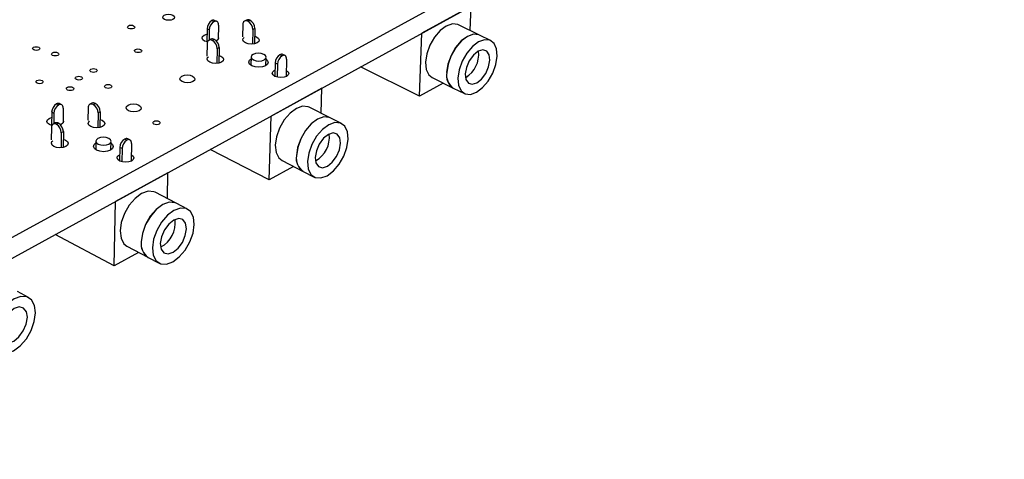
# Model space of a CAD drawing. Extents: x 66 to 205, y 69 to 140.
# Tile 8 of 13: x 146 to 205, y 69 to 96. Entities that reach past the tile are written whole.
import ezdxf

# ---------------------------------------------------------------- set-up
doc = ezdxf.new("R2010")
doc.units = 0
doc.layers.get('0').update_dxf_attribs({"linetype": 'CONTINUOUS'})

msp = doc.modelspace()

# ---------------------------------------------------------------- linework, layer by layer
at = {"color": 7, "linetype": 'CONTINUOUS'}
for p, q in [((204.697, 115.403), (123.161, 70.759)), ((204.609, 114.235), (123.18, 69.479)), ((172.701, 96.696), (169.746, 95.072)), ((172.641, 95.235), (172.701, 96.696)), ((157.267, 95.767), (157.136, 95.832)), ((157.44, 95.782), (157.309, 95.848)), ((159.227, 95.869), (159.105, 95.803)), ((159.306, 95.793), (159.428, 95.858)), ((156.853, 95.339), (156.835, 94.558)), ((156.984, 95.274), (156.853, 95.339)), ((156.984, 95.274), (156.97, 94.653)), ((157.534, 95.569), (157.513, 94.697)), ((159.001, 95.596), (158.982, 94.861)), ((159.593, 95.3), (159.57, 94.416)), ((159.715, 95.366), (159.593, 95.3)), ((159.715, 95.366), (159.69, 94.432)), ((173.195, 94.965), (171.933, 95.582)), ((157.087, 94.717), (156.965, 94.651)), ((157.288, 94.706), (157.165, 94.64)), ((169.604, 91.287), (169.746, 95.072)), ((169.746, 95.072), (169.745, 95.073)), ((173.867, 94.635), (173.201, 94.961)), ((156.861, 94.443), (156.844, 93.707)), ((157.453, 94.145), (157.432, 93.258)), ((157.576, 94.211), (157.453, 94.145)), ((157.576, 94.211), (157.553, 93.275)), ((159.497, 93.651), (159.484, 93.149)), ((160.383, 93.125), (160.397, 93.626)), ((161.36, 93.718), (161.227, 93.785)), ((161.532, 93.735), (161.399, 93.801)), ((161.625, 93.521), (161.595, 92.467)), ((160.898, 92.85), (160.93, 92.866)), ((160.942, 93.288), (160.92, 92.487)), ((161.075, 93.222), (160.942, 93.288)), ((161.075, 93.222), (161.053, 92.437)), ((169.604, 91.287), (166.064, 93.049)), ((170.367, 92.407), (171.625, 91.783)), ((163.744, 91.773), (160.695, 90.098)), ((163.697, 90.268), (163.744, 91.773)), ((163.743, 91.774), (163.744, 91.773)), ((171.029, 92.079), (169.604, 91.287)), ((171.632, 91.78), (172.297, 91.45)), ((147.947, 90.764), (147.816, 90.832)), ((148.13, 90.78), (147.999, 90.848)), ((148.227, 90.568), (148.215, 89.693)), ((149.718, 90.596), (149.706, 89.853)), ((149.945, 90.872), (149.819, 90.804)), ((150.019, 90.792), (150.145, 90.859)), ((164.241, 89.994), (162.977, 90.631)), ((147.376, 89.962), (147.524, 90.016)), ((147.528, 90.331), (147.518, 89.54)), ((147.659, 90.263), (147.528, 90.331)), ((147.659, 90.263), (147.651, 89.636)), ((150.31, 90.29), (150.296, 89.394)), ((150.436, 90.358), (150.31, 90.29)), ((150.436, 90.358), (150.421, 89.413)), ((160.59, 86.274), (160.695, 90.098)), ((160.695, 90.098), (160.695, 90.098)), ((164.915, 89.654), (164.247, 89.99)), ((147.509, 89.406), (147.499, 88.662)), ((147.737, 89.683), (147.61, 89.614)), ((147.936, 89.67), (147.81, 89.602)), ((148.101, 89.099), (148.089, 88.2)), ((148.228, 89.167), (148.101, 89.099)), ((148.228, 89.167), (148.215, 88.218)), ((152.044, 88.65), (151.911, 88.719)), ((152.226, 88.667), (152.093, 88.735)), ((150.181, 88.593), (150.172, 88.082)), ((151.086, 88.066), (151.094, 88.577)), ((151.621, 88.214), (151.606, 87.402)), ((151.753, 88.145), (151.621, 88.214)), ((151.753, 88.145), (151.74, 87.35)), ((152.321, 88.454), (152.302, 87.388)), ((160.59, 86.274), (157.045, 88.092)), ((151.593, 87.778), (151.613, 87.788)), ((162.032, 87.075), (160.59, 86.274)), ((161.351, 87.423), (162.612, 86.779)), ((154.501, 86.693), (151.354, 84.964)), ((154.469, 85.14), (154.501, 86.693)), ((154.501, 86.694), (154.501, 86.693)), ((162.619, 86.776), (163.284, 86.436)), ((155.002, 84.863), (153.737, 85.521)), ((151.288, 81.101), (151.354, 84.964)), ((151.354, 84.964), (151.354, 84.964)), ((155.677, 84.512), (155.009, 84.859)), ((151.288, 81.101), (147.74, 82.978)), ((152.046, 82.28), (153.308, 81.616)), ((152.746, 81.912), (151.288, 81.101)), ((153.315, 81.612), (153.981, 81.262)), ((146.139, 79.203), (145.471, 79.561))]:
    msp.add_line(p, q, dxfattribs=at)
for points in [[(154.288, 96.17), (154.401, 96.21), (154.536, 96.224), (154.674, 96.21), (154.792, 96.17), (154.872, 96.11), (154.904, 96.039), (154.881, 95.969), (154.807, 95.909), (154.694, 95.869), (154.558, 95.855), (154.421, 95.869), (154.303, 95.909), (154.222, 95.969), (154.191, 96.039), (154.214, 96.11), (154.288, 96.17)], [(157.534, 95.569), (157.531, 95.634), (157.516, 95.69), (157.492, 95.736), (157.46, 95.77), (157.419, 95.79), (157.372, 95.797), (157.321, 95.789), (157.267, 95.767)], [(152.134, 95.525), (152.203, 95.55), (152.286, 95.558), (152.369, 95.55), (152.441, 95.525), (152.49, 95.489), (152.509, 95.446), (152.494, 95.403), (152.449, 95.366), (152.38, 95.342), (152.297, 95.333), (152.214, 95.342), (152.142, 95.366), (152.093, 95.403), (152.075, 95.446), (152.089, 95.489), (152.134, 95.525)], [(171.933, 95.582), (171.894, 95.599), (171.574, 95.633), (171.212, 95.507), (170.844, 95.232), (170.506, 94.835), (170.231, 94.355), (170.047, 93.839), (169.971, 93.339), (170.011, 92.904), (170.164, 92.576), (170.367, 92.407)], [(156.88, 94.547), (156.873, 94.549), (156.709, 94.604), (156.597, 94.687), (156.553, 94.785), (156.584, 94.883), (156.686, 94.966)], [(156.686, 94.966), (156.842, 95.021), (156.846, 95.022)], [(157.517, 94.85), (157.538, 94.785), (157.507, 94.687), (157.415, 94.609)], [(159.702, 94.896), (159.824, 94.851), (159.937, 94.768), (159.982, 94.67), (159.952, 94.572), (159.852, 94.489), (159.696, 94.433), (159.509, 94.414), (159.319, 94.433), (159.155, 94.489), (159.042, 94.572), (158.998, 94.67), (159.028, 94.768), (159.074, 94.815)], [(173.195, 94.965), (173.156, 94.982), (172.837, 95.015), (172.475, 94.888), (172.107, 94.612), (171.768, 94.214), (171.493, 93.733), (171.308, 93.217), (171.232, 92.716)], [(173.201, 94.961), (173.163, 94.978), (172.843, 95.012), (172.482, 94.885), (172.113, 94.609), (171.775, 94.211), (171.5, 93.73), (171.315, 93.213), (171.239, 92.713)], [(171.904, 92.384), (171.943, 91.947), (172.094, 91.619), (172.342, 91.43), (172.662, 91.399), (173.023, 91.529), (173.39, 91.806), (173.726, 92.203), (174, 92.682), (174.185, 93.196), (174.262, 93.696), (174.225, 94.131), (174.075, 94.461), (173.829, 94.652), (173.51, 94.686), (173.148, 94.558), (172.78, 94.282), (172.441, 93.883), (172.166, 93.401), (171.981, 92.885), (171.904, 92.384)], [(146.446, 94.235), (146.516, 94.26), (146.599, 94.268), (146.683, 94.26), (146.754, 94.235), (146.803, 94.198), (146.821, 94.155), (146.806, 94.112), (146.76, 94.075), (146.69, 94.05), (146.607, 94.041), (146.523, 94.05), (146.452, 94.075), (146.403, 94.112), (146.385, 94.155), (146.4, 94.198), (146.446, 94.235)], [(152.554, 94.101), (152.623, 94.126), (152.706, 94.135), (152.79, 94.126), (152.862, 94.101), (152.911, 94.065), (152.93, 94.021), (152.916, 93.978), (152.87, 93.941), (152.801, 93.916), (152.718, 93.908), (152.634, 93.916), (152.562, 93.941), (152.513, 93.978), (152.494, 94.021), (152.508, 94.065), (152.554, 94.101)], [(172.348, 92.63), (172.389, 92.299), (172.537, 92.081), (172.768, 92.01), (173.047, 92.095), (173.331, 92.324), (173.578, 92.662), (173.75, 93.057), (173.821, 93.45), (173.781, 93.781), (173.634, 94), (173.404, 94.073), (173.125, 93.989), (172.839, 93.76), (172.591, 93.421), (172.419, 93.024), (172.348, 92.63)], [(147.58, 93.903), (147.649, 93.928), (147.733, 93.936), (147.816, 93.928), (147.888, 93.903), (147.937, 93.866), (147.955, 93.823), (147.94, 93.779), (147.894, 93.742), (147.824, 93.718), (147.741, 93.709), (147.657, 93.718), (147.585, 93.742), (147.537, 93.779), (147.519, 93.823), (147.534, 93.866), (147.58, 93.903)], [(157.565, 93.743), (157.689, 93.696), (157.802, 93.613), (157.846, 93.514), (157.815, 93.416), (157.714, 93.332), (157.557, 93.276), (157.369, 93.256), (157.179, 93.276), (157.015, 93.332), (156.902, 93.416), (156.858, 93.514), (156.889, 93.613), (156.936, 93.66)], [(160.394, 93.514), (160.47, 93.449), (160.523, 93.332), (160.488, 93.215), (160.369, 93.116), (160.184, 93.05), (159.962, 93.027), (159.736, 93.05), (159.542, 93.116), (159.408, 93.215), (159.355, 93.332), (159.39, 93.449), (159.494, 93.539)], [(160.252, 93.805), (160.103, 93.855), (159.929, 93.873), (159.759, 93.855), (159.617, 93.805), (159.525, 93.729), (159.497, 93.639), (159.538, 93.549), (159.641, 93.473), (159.791, 93.422), (159.965, 93.404), (160.136, 93.422), (160.278, 93.473), (160.369, 93.549), (160.397, 93.639), (160.356, 93.729), (160.252, 93.805)], [(161.625, 93.521), (161.621, 93.586), (161.608, 93.642), (161.584, 93.689), (161.551, 93.722), (161.511, 93.743), (161.464, 93.749), (161.413, 93.741), (161.36, 93.718)], [(149.881, 92.918), (149.951, 92.943), (150.035, 92.951), (150.119, 92.943), (150.191, 92.918), (150.24, 92.881), (150.258, 92.837), (150.244, 92.793), (150.198, 92.756), (150.128, 92.731), (150.045, 92.723), (149.96, 92.731), (149.888, 92.756), (149.839, 92.793), (149.821, 92.837), (149.836, 92.881), (149.881, 92.918)], [(161.606, 92.846), (161.713, 92.766), (161.758, 92.667), (161.729, 92.568), (161.628, 92.483), (161.472, 92.427), (161.283, 92.407), (161.092, 92.427), (160.927, 92.483), (160.813, 92.568), (160.767, 92.667), (160.797, 92.766), (160.898, 92.85)], [(146.645, 92.236), (146.715, 92.261), (146.799, 92.27), (146.883, 92.261), (146.955, 92.236), (147.004, 92.199), (147.022, 92.155), (147.007, 92.111), (146.961, 92.074), (146.89, 92.049), (146.807, 92.04), (146.722, 92.049), (146.65, 92.074), (146.602, 92.111), (146.584, 92.155), (146.599, 92.199), (146.645, 92.236)], [(149.003, 92.459), (149.073, 92.484), (149.156, 92.493), (149.24, 92.484), (149.312, 92.459), (149.361, 92.422), (149.38, 92.378), (149.365, 92.334), (149.319, 92.297), (149.249, 92.272), (149.165, 92.263), (149.081, 92.272), (149.009, 92.297), (148.96, 92.334), (148.942, 92.378), (148.957, 92.422), (149.003, 92.459)], [(155.348, 92.5), (155.491, 92.551), (155.662, 92.569), (155.836, 92.551), (155.985, 92.5), (156.087, 92.424), (156.127, 92.333), (156.099, 92.243), (156.006, 92.166), (155.863, 92.115), (155.691, 92.097), (155.517, 92.115), (155.368, 92.166), (155.265, 92.243), (155.226, 92.333), (155.255, 92.424), (155.348, 92.5)], [(148.472, 91.826), (148.542, 91.851), (148.626, 91.86), (148.71, 91.851), (148.782, 91.826), (148.832, 91.789), (148.85, 91.745), (148.835, 91.701), (148.789, 91.663), (148.719, 91.638), (148.635, 91.629), (148.551, 91.638), (148.478, 91.663), (148.429, 91.701), (148.411, 91.745), (148.426, 91.789), (148.472, 91.826)], [(150.76, 91.961), (150.83, 91.986), (150.914, 91.995), (150.998, 91.986), (151.07, 91.961), (151.12, 91.924), (151.138, 91.88), (151.124, 91.836), (151.078, 91.799), (151.008, 91.774), (150.924, 91.765), (150.84, 91.774), (150.768, 91.799), (150.718, 91.836), (150.7, 91.88), (150.714, 91.924), (150.76, 91.961)], [(148.227, 90.568), (148.222, 90.633), (148.207, 90.69), (148.181, 90.736), (148.147, 90.77), (148.104, 90.79), (148.056, 90.796), (148.003, 90.787), (147.947, 90.764)], [(152.121, 90.756), (152.265, 90.808), (152.438, 90.826), (152.612, 90.808), (152.762, 90.756), (152.864, 90.679), (152.903, 90.587), (152.874, 90.496), (152.78, 90.418), (152.635, 90.367), (152.462, 90.348), (152.288, 90.367), (152.138, 90.418), (152.036, 90.496), (151.997, 90.587), (152.027, 90.679), (152.121, 90.756)], [(162.977, 90.631), (162.919, 90.656), (162.587, 90.687), (162.212, 90.555), (161.833, 90.272), (161.487, 89.867), (161.207, 89.379), (161.021, 88.857), (160.948, 88.351), (160.995, 87.912), (161.156, 87.582), (161.351, 87.423)], [(147.541, 89.534), (147.389, 89.588), (147.278, 89.674), (147.236, 89.775), (147.271, 89.876), (147.376, 89.962)], [(148.217, 89.843), (148.236, 89.775), (148.202, 89.674), (148.097, 89.588), (148.061, 89.571)], [(150.428, 89.893), (150.562, 89.843), (150.674, 89.757), (150.716, 89.656), (150.683, 89.555), (150.578, 89.469), (150.419, 89.412), (150.228, 89.392), (150.035, 89.412), (149.871, 89.469), (149.759, 89.555), (149.716, 89.656), (149.75, 89.757), (149.798, 89.806)], [(164.241, 89.994), (164.183, 90.019), (163.851, 90.049), (163.477, 89.916), (163.098, 89.633), (162.751, 89.227), (162.471, 88.738), (162.285, 88.214), (162.211, 87.708)], [(164.247, 89.99), (164.19, 90.015), (163.858, 90.046), (163.484, 89.913), (163.105, 89.629), (162.758, 89.223), (162.477, 88.734), (162.291, 88.211), (162.218, 87.704)], [(153.658, 89.779), (153.728, 89.804), (153.812, 89.813), (153.897, 89.804), (153.97, 89.779), (154.02, 89.741), (154.04, 89.697), (154.025, 89.652), (153.98, 89.614), (153.909, 89.589), (153.825, 89.58), (153.74, 89.589), (153.667, 89.614), (153.617, 89.652), (153.598, 89.697), (153.612, 89.741), (153.658, 89.779)], [(162.884, 87.365), (162.93, 86.925), (163.09, 86.595), (163.349, 86.408), (163.682, 86.38), (164.055, 86.516), (164.433, 86.8), (164.778, 87.205), (165.057, 87.692), (165.242, 88.214), (165.317, 88.719), (165.273, 89.158), (165.115, 89.489), (164.857, 89.679), (164.525, 89.709), (164.151, 89.576), (163.772, 89.292), (163.425, 88.885), (163.145, 88.396), (162.958, 87.872), (162.884, 87.365)], [(148.222, 88.702), (148.358, 88.651), (148.47, 88.565), (148.512, 88.463), (148.478, 88.361), (148.372, 88.275), (148.211, 88.217), (148.02, 88.197), (147.827, 88.217), (147.662, 88.275), (147.55, 88.361), (147.508, 88.463), (147.542, 88.565), (147.591, 88.614)], [(150.953, 88.756), (150.802, 88.809), (150.627, 88.827), (150.453, 88.809), (150.307, 88.756), (150.211, 88.678), (150.181, 88.585), (150.219, 88.493), (150.322, 88.414), (150.473, 88.362), (150.648, 88.343), (150.822, 88.362), (150.968, 88.414), (151.064, 88.493), (151.094, 88.585), (151.055, 88.678), (150.953, 88.756)], [(152.321, 88.454), (152.317, 88.52), (152.302, 88.577), (152.277, 88.623), (152.243, 88.657), (152.2, 88.677), (152.152, 88.682), (152.099, 88.673), (152.044, 88.65)], [(163.342, 87.619), (163.389, 87.286), (163.544, 87.068), (163.785, 86.998), (164.073, 87.088), (164.366, 87.323), (164.619, 87.667), (164.793, 88.068), (164.863, 88.466), (164.817, 88.799), (164.662, 89.018), (164.422, 89.089), (164.133, 89), (163.84, 88.766), (163.586, 88.421), (163.411, 88.018), (163.342, 87.619)], [(151.093, 88.468), (151.175, 88.396), (151.226, 88.275), (151.186, 88.155), (151.063, 88.052), (150.873, 87.984), (150.647, 87.96), (150.418, 87.984), (150.222, 88.052), (150.089, 88.155), (150.039, 88.275), (150.079, 88.396), (150.179, 88.484)], [(152.309, 87.775), (152.417, 87.691), (152.461, 87.589), (152.428, 87.486), (152.323, 87.399), (152.163, 87.341), (151.971, 87.321), (151.777, 87.341), (151.611, 87.399), (151.497, 87.486), (151.454, 87.589), (151.488, 87.691), (151.593, 87.778)], [(153.737, 85.521), (153.657, 85.555), (153.312, 85.582), (152.925, 85.444), (152.534, 85.154), (152.179, 84.741), (151.894, 84.244), (151.707, 83.714), (151.637, 83.203), (151.69, 82.76), (151.861, 82.429), (152.046, 82.28)], [(155.002, 84.863), (154.923, 84.897), (154.578, 84.924), (154.191, 84.785), (153.8, 84.494), (153.444, 84.079), (153.159, 83.582), (152.971, 83.051), (152.901, 82.539)], [(155.009, 84.859), (154.93, 84.894), (154.584, 84.92), (154.197, 84.781), (153.807, 84.49), (153.451, 84.076), (153.165, 83.579), (152.978, 83.048), (152.907, 82.535)], [(153.574, 82.185), (153.627, 81.741), (153.797, 81.41), (154.069, 81.224), (154.414, 81.201), (154.8, 81.342), (155.189, 81.634), (155.543, 82.048), (155.827, 82.543), (156.014, 83.071), (156.086, 83.582), (156.036, 84.025), (155.867, 84.358), (155.598, 84.546), (155.253, 84.572), (154.866, 84.433), (154.475, 84.142), (154.119, 83.727), (153.833, 83.229), (153.646, 82.698), (153.574, 82.185)], [(154.047, 82.448), (154.099, 82.111), (154.263, 81.893), (154.514, 81.826), (154.813, 81.92), (155.114, 82.161), (155.373, 82.511), (155.549, 82.919), (155.617, 83.321), (155.565, 83.657), (155.402, 83.877), (155.152, 83.945), (154.853, 83.852), (154.551, 83.611), (154.291, 83.26), (154.114, 82.851), (154.047, 82.448)], [(143.961, 76.836), (144.02, 76.388), (144.201, 76.056), (144.485, 75.872), (144.845, 75.853), (145.245, 76), (145.645, 76.3), (146.008, 76.722), (146.298, 77.226), (146.486, 77.762), (146.555, 78.279), (146.498, 78.726), (146.319, 79.059), (146.036, 79.246), (145.677, 79.269), (145.277, 79.123), (144.875, 78.824), (144.51, 78.4), (144.218, 77.894), (144.029, 77.354), (143.961, 76.836)], [(144.449, 77.107), (144.507, 76.768), (144.68, 76.55), (144.941, 76.485), (145.251, 76.584), (145.561, 76.831), (145.826, 77.189), (146.005, 77.602), (146.07, 78.009), (146.013, 78.348), (145.841, 78.568), (145.581, 78.634), (145.271, 78.536), (144.96, 78.289), (144.694, 77.931), (144.515, 77.516), (144.449, 77.107)]]:
    msp.add_lwpolyline(points, dxfattribs=at)
for centre, radius, start, end in [((157.467, 95.314), 0.614, 122.5404, 177.66059), ((157.598, 95.249), 0.615, 122.55152, 177.65202), ((157.237, 95.679), 0.183, 67.02898, 123.29149), ((159.2, 95.622), 0.201, 58.42382, 187.39583), ((159.318, 95.673), 0.215, 59.31268, 114.95132), ((159.023, 95.298), 0.57, 0.22202, 60.24097), ((159.145, 95.364), 0.57, 0.21412, 60.25127), ((157.059, 94.47), 0.2, 58.18055, 187.69199), ((157.178, 94.522), 0.214, 59.08156, 114.88424), ((156.878, 94.142), 0.575, 0.36089, 60.05997), ((157.001, 94.208), 0.575, 0.35292, 60.07036), ((171.541, 93.802), 1.615, 301.02633, 6.6733), ((161.566, 93.26), 0.625, 122.88765, 177.39278), ((161.699, 93.193), 0.625, 122.89893, 177.38407), ((161.328, 93.633), 0.182, 67.16864, 123.76945), ((172.148, 92.553), 0.93, 169.88504, 235.84642), ((172.154, 92.549), 0.93, 169.88432, 235.846), ((148.145, 90.309), 0.618, 122.15706, 177.94689), ((148.277, 90.241), 0.618, 122.16822, 177.93829), ((147.922, 90.67), 0.193, 66.51751, 123.22833), ((149.913, 90.625), 0.197, 57.35586, 188.69773), ((150.033, 90.679), 0.212, 58.29996, 114.65166), ((149.718, 90.282), 0.592, 0.82586, 59.45437), ((149.844, 90.35), 0.591, 0.81766, 59.46505), ((147.703, 89.437), 0.196, 57.09685, 189.01416), ((147.824, 89.491), 0.211, 58.05511, 114.57695), ((147.504, 89.088), 0.597, 0.97008, 59.26667), ((147.631, 89.157), 0.597, 0.9618, 59.27744), ((152.248, 88.189), 0.628, 122.50568, 177.67822), ((152.382, 88.12), 0.629, 122.51701, 177.66948), ((152.017, 88.559), 0.192, 66.66373, 123.70365), ((162.582, 88.814), 1.613, 299.21027, 7.11937), ((163.137, 87.557), 0.938, 170.73877, 235.97923), ((163.143, 87.553), 0.938, 170.73804, 235.97884), ((153.335, 83.667), 1.612, 297.35574, 7.56067), ((153.837, 82.401), 0.947, 171.6344, 236.04636), ((153.844, 82.398), 0.947, 171.63367, 236.046)]:
    msp.add_arc(centre, radius, start, end, dxfattribs=at)

doc.saveas('drawing.dxf')
